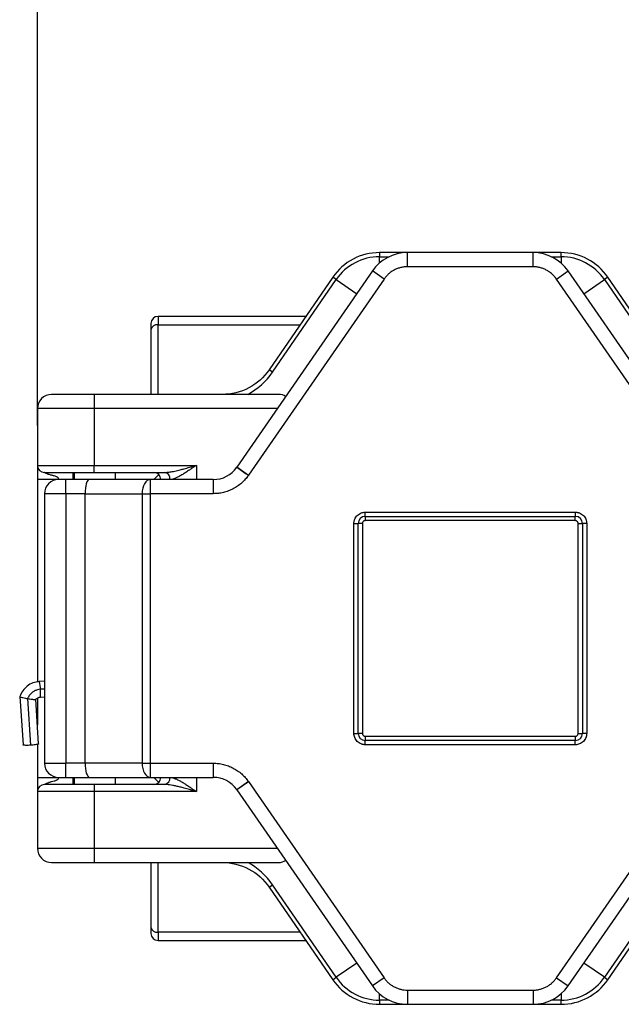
# Model space of a CAD drawing. Header units: millimetres. Extents: x 25 to 1092, y 25 to 838.
# Tile 6 of 60: x 115 to 171, y 282 to 374. Entities that reach past the tile are written whole.
import ezdxf

# ---------------------------------------------------------------- set-up
doc = ezdxf.new("R2010")
doc.units = ezdxf.units.MM
doc.header["$LTSCALE"] = 4
doc.linetypes.add('SLD-Solid', pattern=[0])
doc.layers.add('DIMENSIONS', color=140, linetype='SLD-Solid', lineweight=25)
doc.styles.add('SLDTEXTSTYLE0', font='VERDANA.TTF')
doc.dimstyles.new('SLDDIMSTYLE2', dxfattribs={"dimtxt": 8.632031, "dimasz": 13.208, "dimexe": 0, "dimexo": 0.0625, "dimgap": 2.158008, "dimtad": 0, "dimtih": 1, "dimtoh": 1, "dimlfac": 0.75, "dimrnd": 1e-09, "dimzin": 4, "dimdsep": 46, "dimtxsty": 'SLDTEXTSTYLE0', "dimsah": 1, "dimcen": 0.09, "dimadec": 0, "dimazin": 1, "dimtfac": 1, "dimtofl": 0, "dimtmove": 0, "dimatfit": 3, "dimfxl": 0, "dimfrac": 2, "dimtolj": 1, "dimtzin": 12, "dimarcsym": 0})

# ---------------------------------------------------------------- blocks, each defined once
blk = doc.blocks.new('_D_25')
at = {"layer": 'DIMENSIONS'}
for p, q in [((116.371, 335.923), (116.371, 466.495)), ((391.037, 339.162), (391.037, 466.495)), ((116.371, 453.795), (230.044, 453.795)), ((241.74, 453.795), (238.841, 453.795)), ((238.841, 453.795), (238.841, 440.076)), ((267.39, 453.795), (270.289, 453.795)), ((270.289, 453.795), (270.289, 440.076)), ((391.037, 453.795), (279.087, 453.795)), ((238.841, 440.076), (241.74, 440.076)), ((270.289, 440.076), (267.39, 440.076))]:
    blk.add_line(p, q, dxfattribs=at)
for points in [[(116.371, 453.795), (129.579, 451.763), (129.579, 455.827)], [(391.037, 453.795), (377.829, 455.827), (377.829, 451.763)]]:
    blk.add_solid(points, dxfattribs=at)
at = {"layer": 'DIMENSIONS', "char_height": 8.4667, "attachment_point": 1, "style": 'SLDTEXTSTYLE0'}
for s, insert in [('206.0', (238.149, 466.481)), ('8.11', (241.74, 450.83))]:
    blk.add_mtext(s, dxfattribs=dict(at, insert=insert))

msp = doc.modelspace()

# ---------------------------------------------------------------- linework, layer by layer
for p, q in [((151.136, 352.177), (148.513, 352.177)), ((148.513, 352.177), (148.513, 351.786)), ((148.513, 351.197), (148.513, 351.786)), ((148.513, 351.786), (149.412, 351.786)), ((151.136, 350.843), (151.136, 352.177)), ((162.939, 352.177), (151.136, 352.177)), ((165.562, 352.177), (162.939, 352.177)), ((162.939, 350.843), (162.939, 352.177)), ((164.663, 351.786), (165.562, 351.786)), ((165.562, 351.786), (165.562, 352.177)), ((165.562, 351.786), (165.562, 351.197)), ((162.939, 350.843), (151.136, 350.843)), ((147.845, 350.45), (135.098, 332.002)), ((148.942, 349.692), (147.845, 350.45)), ((165.133, 349.692), (166.23, 350.45)), ((178.977, 332.002), (166.23, 350.45)), ((148.942, 349.692), (136.195, 331.244)), ((144.115, 349.86), (138.146, 341.16)), ((138.468, 340.939), (144.437, 349.639)), ((144.437, 349.639), (144.115, 349.86)), ((144.437, 349.639), (146.369, 348.314)), ((177.88, 331.244), (165.133, 349.692)), ((167.706, 348.314), (169.638, 349.639)), ((169.96, 349.86), (169.638, 349.639)), ((169.638, 349.639), (180.904, 333.216)), ((181.226, 333.437), (169.96, 349.86)), ((127.704, 346.177), (127.704, 345.396)), ((141.588, 346.177), (127.704, 346.177)), ((127.704, 345.396), (141.052, 345.396)), ((127.704, 338.843), (127.704, 345.396)), ((127.037, 344.924), (127.037, 338.843)), ((138.468, 340.939), (138.146, 341.16)), ((121.704, 338.843), (121.704, 337.51)), ((138.983, 338.843), (121.704, 338.843)), ((121.704, 337.51), (116.371, 337.51)), ((116.371, 337.51), (116.371, 332.177)), ((121.704, 337.51), (121.704, 332.177)), ((138.904, 337.51), (121.704, 337.51)), ((116.371, 332.177), (121.704, 332.177)), ((119.704, 331.51), (119.704, 330.843)), ((119.836, 331.51), (119.836, 330.843)), ((121.704, 332.177), (131.304, 332.177)), ((121.704, 331.51), (121.704, 332.177)), ((121.704, 331.51), (128.323, 331.51)), ((123.704, 330.843), (123.704, 331.51)), ((131.304, 332.177), (131.304, 330.843)), ((136.191, 331.237), (135.093, 331.995)), ((118.371, 330.843), (116.371, 330.843)), ((116.371, 330.843), (116.371, 311.814)), ((119.037, 329.51), (119.037, 330.843)), ((121.266, 330.843), (119.037, 330.843)), ((126.979, 330.843), (121.266, 330.843)), ((126.979, 330.843), (126.979, 329.51)), ((132.899, 330.843), (126.979, 330.843)), ((127.304, 330.843), (127.775, 331.315)), ((132.899, 330.843), (132.899, 329.51)), ((119.037, 329.51), (117.037, 329.51)), ((117.037, 329.51), (117.037, 304.177)), ((120.846, 329.51), (119.037, 329.51)), ((119.037, 329.51), (119.037, 304.177)), ((120.846, 304.177), (120.846, 329.51)), ((120.846, 329.51), (126.214, 329.51)), ((126.214, 329.51), (126.214, 304.177)), ((126.214, 329.51), (126.979, 329.51)), ((126.979, 329.51), (126.979, 304.177)), ((132.899, 329.51), (126.979, 329.51)), ((147.171, 327.777), (166.904, 327.777)), ((147.171, 327.377), (147.171, 327.777)), ((166.904, 327.777), (166.904, 327.377)), ((147.171, 327.377), (166.904, 327.377)), ((147.171, 327.377), (147.171, 326.977)), ((166.904, 326.977), (147.171, 326.977)), ((166.904, 326.977), (166.904, 327.377)), ((146.104, 306.977), (146.104, 326.71)), ((146.104, 326.71), (146.504, 326.71)), ((146.504, 306.977), (146.504, 326.71)), ((146.904, 326.71), (146.504, 326.71)), ((146.904, 326.71), (146.904, 306.977)), ((167.171, 326.71), (167.571, 326.71)), ((167.171, 306.977), (167.171, 326.71)), ((167.571, 326.71), (167.571, 306.977)), ((167.971, 326.71), (167.571, 326.71)), ((167.971, 326.71), (167.971, 306.977)), ((117.037, 311.89), (116.552, 311.854)), ((117.037, 311.151), (116.652, 311.123)), ((114.725, 310.433), (115.026, 305.892)), ((115.448, 310.249), (115.739, 305.865)), ((116.49, 305.99), (116.212, 310.184)), ((116.371, 310.295), (116.371, 307.786)), ((116.659, 310.391), (117.037, 310.419)), ((146.104, 306.977), (146.504, 306.977)), ((146.904, 306.977), (146.504, 306.977)), ((147.171, 306.71), (147.171, 306.31)), ((147.171, 306.71), (166.904, 306.71)), ((166.904, 306.71), (166.904, 306.31)), ((167.171, 306.977), (167.571, 306.977)), ((167.971, 306.977), (167.571, 306.977)), ((116.371, 305.942), (116.371, 302.843)), ((147.171, 305.91), (147.171, 306.31)), ((166.904, 306.31), (147.171, 306.31)), ((166.904, 305.91), (147.171, 305.91)), ((166.904, 305.91), (166.904, 306.31)), ((117.037, 304.177), (119.037, 304.177)), ((119.037, 302.843), (119.037, 304.177)), ((120.846, 304.177), (119.037, 304.177)), ((126.214, 304.177), (120.846, 304.177)), ((126.214, 304.177), (126.979, 304.177)), ((126.979, 304.177), (132.899, 304.177)), ((126.979, 304.177), (126.979, 302.843)), ((132.899, 304.177), (132.899, 302.843)), ((116.371, 302.843), (118.371, 302.843)), ((119.037, 302.843), (121.266, 302.843)), ((119.704, 302.843), (119.704, 302.177)), ((119.836, 302.843), (119.836, 302.177)), ((121.266, 302.843), (126.979, 302.843)), ((123.704, 302.177), (123.704, 302.843)), ((126.979, 302.843), (132.899, 302.843)), ((127.304, 302.843), (127.775, 302.372)), ((131.304, 302.843), (131.304, 301.51)), ((121.704, 302.177), (121.704, 301.51)), ((128.323, 302.177), (121.704, 302.177)), ((135.093, 301.692), (136.191, 302.449)), ((136.195, 302.443), (135.098, 301.685)), ((136.195, 302.443), (148.942, 283.994)), ((165.133, 283.994), (177.88, 302.443)), ((121.704, 301.51), (116.371, 301.51)), ((116.371, 301.51), (116.371, 296.177)), ((121.704, 301.51), (121.704, 296.177)), ((131.304, 301.51), (121.704, 301.51)), ((135.098, 301.685), (147.845, 283.236)), ((166.23, 283.236), (178.977, 301.685)), ((180.904, 300.471), (169.638, 284.047)), ((169.96, 283.826), (181.226, 300.25)), ((116.371, 296.177), (121.704, 296.177)), ((121.704, 296.177), (121.704, 294.843)), ((121.704, 296.177), (138.904, 296.177)), ((121.704, 294.843), (138.983, 294.843)), ((127.037, 294.843), (127.037, 288.762)), ((127.704, 288.291), (127.704, 294.843)), ((138.146, 292.527), (138.468, 292.748)), ((138.146, 292.527), (144.115, 283.826)), ((144.437, 284.047), (138.468, 292.748)), ((127.704, 288.291), (127.704, 287.51)), ((141.052, 288.291), (127.704, 288.291)), ((127.704, 287.51), (141.588, 287.51)), ((146.369, 285.372), (144.437, 284.047)), ((169.638, 284.047), (167.706, 285.372)), ((144.115, 283.826), (144.437, 284.047)), ((148.942, 283.994), (147.845, 283.236)), ((165.133, 283.994), (166.23, 283.236)), ((169.638, 284.047), (169.96, 283.826)), ((148.513, 281.9), (148.513, 282.49)), ((151.136, 282.843), (162.939, 282.843)), ((151.136, 282.843), (151.136, 281.51)), ((162.939, 282.843), (162.939, 281.51)), ((165.562, 282.49), (165.562, 281.9)), ((148.513, 281.9), (148.513, 281.51)), ((149.412, 281.9), (148.513, 281.9)), ((148.513, 281.51), (151.136, 281.51)), ((151.136, 281.51), (162.939, 281.51)), ((162.939, 281.51), (165.562, 281.51)), ((165.562, 281.9), (164.663, 281.9)), ((165.562, 281.51), (165.562, 281.9))]:
    msp.add_line(p, q)
at = {"flags": 128}
for points in [[(135.098, 332.002), (135.097, 332.001), (135.097, 332), (135.096, 331.999), (135.096, 331.998), (135.095, 331.997), (135.094, 331.997), (135.094, 331.996), (135.093, 331.995)], [(135.098, 332.002), (135.119, 331.987), (135.182, 331.944), (135.283, 331.874), (135.419, 331.78), (135.586, 331.665), (135.775, 331.534), (135.981, 331.392), (136.195, 331.244)], [(126.979, 330.843), (126.83, 330.818), (126.686, 330.742), (126.554, 330.619), (126.438, 330.453), (126.343, 330.251), (126.272, 330.02), (126.229, 329.77), (126.214, 329.51)], [(136.191, 331.237), (136.191, 331.238), (136.192, 331.239), (136.192, 331.24), (136.193, 331.24), (136.193, 331.241), (136.194, 331.242), (136.194, 331.243), (136.195, 331.244)], [(126.214, 304.177), (126.229, 303.917), (126.272, 303.666), (126.343, 303.436), (126.438, 303.234), (126.554, 303.068), (126.686, 302.945), (126.83, 302.869), (126.979, 302.843)], [(136.195, 302.443), (136.194, 302.444), (136.194, 302.444), (136.193, 302.445), (136.193, 302.446), (136.192, 302.447), (136.192, 302.448), (136.191, 302.449), (136.191, 302.449)], [(135.093, 301.692), (135.094, 301.691), (135.094, 301.69), (135.095, 301.689), (135.096, 301.688), (135.096, 301.687), (135.097, 301.687), (135.097, 301.686), (135.098, 301.685)]]:
    msp.add_lwpolyline(points, dxfattribs=at)
for centre, radius, start, end in [((148.513, 346.843), 5.333, 90, 145.54991), ((148.513, 346.843), 4.943, 90, 145.54991), ((151.136, 348.177), 4, 90, 145.35851), ((162.939, 348.177), 4, 34.64149, 90), ((165.562, 346.843), 5.333, 34.45009, 90), ((165.562, 346.843), 4.943, 34.45009, 90), ((127.704, 345.51), 0.667, 90, 180), ((127.621, 344.806), 0.595, 81.95053, 168.57825), ((117.704, 337.51), 1.333, 90, 180), ((117.037, 332.177), 0.667, 180, 270), ((127.304, 330.843), 0.667, 0, 90), ((128.223, 330.917), 0.601, 352.91865, 80.4798), ((132.899, 333.51), 2.667, 270, 325.37646), ((118.371, 329.51), 1.333, 90, 180), ((147.171, 326.71), 0.667, 90, 180), ((166.904, 326.71), 0.667, 0, 90), ((114.173, 311.154), 2.48, 359.26888, 16.38936), ((113.776, 310.731), 2.903, 353.27518, 7.74896), ((147.171, 306.977), 0.667, 180, 270), ((166.904, 306.977), 0.667, 270, 0), ((118.371, 304.177), 1.333, 180, 270), ((127.304, 302.843), 0.667, 270, 0), ((128.223, 302.769), 0.601, 279.5202, 7.08135), ((132.899, 300.177), 2.667, 34.62354, 90), ((117.037, 301.51), 0.667, 90, 180), ((117.704, 296.177), 1.333, 180, 270), ((127.621, 288.88), 0.595, 191.42175, 278.04947), ((127.704, 288.177), 0.667, 180, 270), ((148.513, 286.843), 5.333, 214.45009, 270), ((148.513, 286.843), 4.943, 214.45009, 270), ((151.136, 285.51), 4, 214.64149, 270), ((162.939, 285.51), 4, 270, 325.35851), ((165.562, 286.843), 4.943, 270, 325.54991), ((165.562, 286.843), 5.333, 270, 325.54991)]:
    msp.add_arc(centre, radius, start, end)
for centre, major_axis, ratio, start_param, end_param in [((138.068, 337.51), (1.79, 0.943), 0.526682, 0.238134, 0.785398), ((121.266, 329.51), (0, 1.333), 0.315299, 0, 1.570796), ((121.266, 304.177), (0, 1.333), 0.315299, 1.570796, 3.141593), ((138.068, 296.177), (1.79, -0.943), 0.526682, 5.497787, 6.045051)]:
    msp.add_ellipse(centre, major_axis=major_axis, ratio=ratio, start_param=start_param, end_param=end_param)
for points, knots in [([(151.136, 350.843), (151.083, 350.842), (150.977, 350.841), (150.819, 350.826), (150.662, 350.803), (150.452, 350.758), (150.193, 350.678), (149.894, 350.544), (149.614, 350.375), (149.359, 350.174), (149.131, 349.947), (149.005, 349.777), (148.942, 349.692)], [0, 0, 0, 0, 0.061656, 0.123126, 0.18463, 0.246385, 0.373086, 0.500054, 0.626754, 0.753722, 0.876795, 1, 1, 1, 1]), ([(165.133, 349.692), (165.102, 349.736), (165.041, 349.821), (164.939, 349.943), (164.83, 350.059), (164.674, 350.206), (164.461, 350.375), (164.181, 350.544), (163.882, 350.678), (163.573, 350.773), (163.257, 350.833), (163.045, 350.84), (162.939, 350.843)], [0, 0, 0, 0, 0.061656, 0.1231264, 0.1846299, 0.2463852, 0.3730858, 0.5000535, 0.6267542, 0.7537219, 0.8767948, 1, 1, 1, 1]), ([(138.146, 341.16), (137.659, 340.449), (136.996, 339.859), (135.471, 339.056), (134.611, 338.843), (133.748, 338.843)], [0, 0, 0, 0, 0.5, 0.5, 1, 1, 1, 1]), ([(116.371, 332.177), (116.371, 332.177), (116.371, 332.143), (116.371, 332.094), (116.371, 332.077), (116.371, 332.01), (116.371, 331.961), (116.371, 331.672), (116.371, 331.459), (116.371, 330.843)], [0, 0, 0, 0, 0.25, 0.25, 0.5, 0.5, 0.75, 0.75, 1, 1, 1, 1]), ([(118.371, 330.843), (118.37, 330.865), (118.368, 330.908), (118.348, 330.966), (118.311, 331.02), (118.248, 331.068), (118.126, 331.127), (117.981, 331.17), (117.827, 331.212), (117.696, 331.245), (117.561, 331.281), (117.436, 331.321), (117.33, 331.359), (117.227, 331.402), (117.127, 331.451), (117.05, 331.5), (117.042, 331.507), (117.037, 331.51)], [0, 0, 0, 0, 0.036192, 0.069049, 0.100579, 0.144258, 0.200533, 0.325343, 0.395285, 0.466108, 0.549608, 0.629946, 0.691129, 0.745923, 0.83607, 0.917994, 1, 1, 1, 1]), ([(128.323, 331.51), (128.373, 331.511), (128.479, 331.513), (128.65, 331.529), (128.841, 331.554), (129.051, 331.59), (129.279, 331.636), (129.527, 331.692), (129.826, 331.765), (130.21, 331.865), (130.715, 332.006), (131.094, 332.116), (131.304, 332.177)], [0, 0, 0, 0, 0.054215, 0.114078, 0.17967, 0.251053, 0.328274, 0.411371, 0.500375, 0.626011, 0.79255, 1, 1, 1, 1]), ([(131.304, 332.177), (131.236, 332.13), (131.11, 332.042), (130.935, 331.922), (130.787, 331.821), (130.583, 331.683), (130.33, 331.515), (130.005, 331.312), (129.698, 331.136), (129.417, 330.997), (129.184, 330.908), (128.99, 330.854), (128.875, 330.847), (128.82, 330.843)], [0, 0, 0, 0, 0.07851, 0.146359, 0.203547, 0.250075, 0.383331, 0.499119, 0.631473, 0.748825, 0.839388, 0.922754, 1, 1, 1, 1]), ([(119.037, 330.843), (118.861, 330.843), (118.691, 330.843), (118.441, 330.843), (118.371, 330.843), (118.371, 330.843)], [0, 0, 0, 0, 0.5, 0.5, 1, 1, 1, 1]), ([(136.191, 331.237), (136.144, 331.173), (136.052, 331.044), (135.899, 330.861), (135.736, 330.687), (135.502, 330.466), (135.183, 330.213), (134.762, 329.959), (134.314, 329.758), (133.849, 329.615), (133.375, 329.526), (133.058, 329.515), (132.899, 329.51)], [0, 0, 0, 0, 0.061672, 0.123147, 0.184645, 0.246383, 0.37313, 0.500054, 0.6268, 0.753725, 0.876818, 1, 1, 1, 1]), ([(146.104, 326.71), (146.105, 326.744), (146.107, 326.811), (146.121, 326.91), (146.145, 327.008), (146.19, 327.14), (146.273, 327.3), (146.411, 327.469), (146.581, 327.608), (146.77, 327.705), (146.97, 327.766), (147.104, 327.773), (147.171, 327.777)], [0, 0, 0, 0, 0.060243, 0.119999, 0.179808, 0.240207, 0.369955, 0.500129, 0.629877, 0.760052, 0.879922, 1, 1, 1, 1]), ([(166.904, 327.777), (166.938, 327.776), (167.005, 327.774), (167.104, 327.759), (167.202, 327.736), (167.334, 327.691), (167.494, 327.608), (167.663, 327.469), (167.802, 327.3), (167.899, 327.11), (167.96, 326.911), (167.967, 326.777), (167.971, 326.71)], [0, 0, 0, 0, 0.060243, 0.119999, 0.179808, 0.240207, 0.369955, 0.500129, 0.629877, 0.760052, 0.879922, 1, 1, 1, 1]), ([(147.171, 326.977), (147.153, 326.976), (147.118, 326.974), (147.068, 326.959), (147.022, 326.934), (146.968, 326.889), (146.915, 326.815), (146.908, 326.745), (146.904, 326.71)], [0, 0, 0, 0, 0.1272, 0.249746, 0.3727, 0.501075, 0.749743, 1, 1, 1, 1]), ([(167.171, 326.71), (167.17, 326.728), (167.168, 326.763), (167.153, 326.813), (167.128, 326.859), (167.083, 326.912), (167.01, 326.966), (166.939, 326.973), (166.904, 326.977)], [0, 0, 0, 0, 0.1272, 0.249746, 0.3727, 0.501075, 0.749743, 1, 1, 1, 1]), ([(116.552, 311.854), (116.348, 311.822), (115.942, 311.758), (115.405, 311.439), (114.967, 310.997), (114.806, 310.622), (114.726, 310.435)], [0, 0, 0, 0, 0.250973, 0.501381, 0.75201, 1, 1, 1, 1]), ([(116.652, 311.123), (116.559, 311.11), (116.37, 311.085), (116.086, 310.968), (115.835, 310.801), (115.597, 310.55), (115.497, 310.349), (115.448, 310.249)], [0, 0, 0, 0, 0.183129, 0.368542, 0.5631, 0.782825, 1, 1, 1, 1]), ([(114.726, 310.435), (114.726, 310.435), (114.71, 310.431), (114.751, 310.41), (114.848, 310.376), (115.014, 310.334), (115.22, 310.29), (115.378, 310.262), (115.448, 310.249)], [0, 0, 0, 0, 0.003494, 0.21046, 0.407578, 0.58761, 0.817299, 1, 1, 1, 1]), ([(115.448, 310.249), (115.518, 310.238), (115.677, 310.212), (115.89, 310.185), (116.062, 310.17), (116.179, 310.167), (116.198, 310.177), (116.208, 310.181)], [0, 0, 0, 0, 0.1856557, 0.4196996, 0.6033527, 0.8042635, 1, 1, 1, 1]), ([(116.21, 310.18), (116.278, 310.239), (116.408, 310.352), (116.578, 310.379), (116.659, 310.391)], [0, 0, 0, 0, 0.522134, 1, 1, 1, 1]), ([(147.171, 305.91), (147.137, 305.911), (147.07, 305.913), (146.971, 305.927), (146.873, 305.951), (146.741, 305.996), (146.581, 306.078), (146.412, 306.217), (146.273, 306.387), (146.175, 306.576), (146.115, 306.775), (146.108, 306.91), (146.104, 306.977)], [0, 0, 0, 0, 0.060243, 0.119999, 0.179808, 0.240207, 0.369955, 0.500129, 0.629877, 0.760052, 0.879922, 1, 1, 1, 1]), ([(146.904, 306.977), (146.905, 306.959), (146.907, 306.924), (146.922, 306.874), (146.947, 306.828), (146.992, 306.774), (147.065, 306.72), (147.135, 306.713), (147.171, 306.71)], [0, 0, 0, 0, 0.1272, 0.249746, 0.3727, 0.501075, 0.749743, 1, 1, 1, 1]), ([(167.971, 306.977), (167.97, 306.943), (167.968, 306.876), (167.953, 306.777), (167.93, 306.679), (167.885, 306.547), (167.802, 306.387), (167.664, 306.217), (167.494, 306.078), (167.304, 305.981), (167.105, 305.921), (166.971, 305.914), (166.904, 305.91)], [0, 0, 0, 0, 0.060243, 0.119999, 0.179808, 0.240207, 0.369955, 0.500129, 0.629877, 0.760052, 0.879922, 1, 1, 1, 1]), ([(166.904, 306.71), (166.922, 306.711), (166.957, 306.713), (167.007, 306.728), (167.053, 306.753), (167.106, 306.798), (167.16, 306.871), (167.167, 306.941), (167.171, 306.977)], [0, 0, 0, 0, 0.1272, 0.249746, 0.3727, 0.501075, 0.749743, 1, 1, 1, 1]), ([(115.739, 305.865), (115.657, 305.861), (115.493, 305.852), (115.276, 305.851), (115.118, 305.86), (115.032, 305.875), (115.036, 305.888), (115.037, 305.893)], [0, 0, 0, 0, 0.219542, 0.439083, 0.658625, 0.878167, 1, 1, 1, 1]), ([(116.48, 305.989), (116.482, 305.985), (116.491, 305.974), (116.417, 305.949), (116.269, 305.919), (116.06, 305.891), (115.872, 305.874), (115.765, 305.867), (115.739, 305.865)], [0, 0, 0, 0, 0.0935302, 0.3036834, 0.5138366, 0.7239898, 0.934143, 1, 1, 1, 1]), ([(132.899, 304.177), (132.978, 304.175), (133.137, 304.173), (133.374, 304.151), (133.609, 304.115), (133.925, 304.049), (134.314, 303.929), (134.762, 303.727), (135.183, 303.473), (135.564, 303.172), (135.907, 302.832), (136.096, 302.577), (136.191, 302.449)], [0, 0, 0, 0, 0.061672, 0.123147, 0.184645, 0.246383, 0.37313, 0.500054, 0.6268, 0.753725, 0.876818, 1, 1, 1, 1]), ([(116.371, 302.843), (116.371, 302.227), (116.371, 302.015), (116.371, 301.725), (116.371, 301.677), (116.371, 301.61), (116.371, 301.593), (116.371, 301.544), (116.371, 301.51), (116.371, 301.51)], [0, 0, 0, 0, 0.25, 0.25, 0.5, 0.5, 0.75, 0.75, 1, 1, 1, 1]), ([(117.037, 302.177), (117.038, 302.177), (117.04, 302.179), (117.058, 302.19), (117.086, 302.207), (117.125, 302.229), (117.175, 302.254), (117.237, 302.283), (117.309, 302.314), (117.392, 302.346), (117.486, 302.379), (117.591, 302.412), (117.744, 302.454), (117.914, 302.5), (118.066, 302.547), (118.173, 302.581), (118.252, 302.623), (118.32, 302.684), (118.364, 302.759), (118.368, 302.815), (118.371, 302.843)], [0, 0, 0, 0, 0.038908, 0.077215, 0.115938, 0.156059, 0.198466, 0.243912, 0.293011, 0.346249, 0.404011, 0.466596, 0.534238, 0.671945, 0.760787, 0.80078, 0.858701, 0.908446, 0.953889, 1, 1, 1, 1]), ([(118.371, 302.843), (118.371, 302.843), (118.441, 302.843), (118.691, 302.843), (118.861, 302.843), (119.037, 302.843)], [0, 0, 0, 0, 0.5, 0.5, 1, 1, 1, 1]), ([(128.82, 302.843), (128.852, 302.842), (128.918, 302.84), (129.025, 302.821), (129.141, 302.791), (129.265, 302.748), (129.446, 302.675), (129.698, 302.551), (130.005, 302.375), (130.33, 302.171), (130.632, 301.972), (130.962, 301.746), (131.178, 301.597), (131.304, 301.51)], [0, 0, 0, 0, 0.045704, 0.093434, 0.143458, 0.196009, 0.251286, 0.368611, 0.500978, 0.61674, 0.750009, 0.853684, 1, 1, 1, 1]), ([(131.304, 301.51), (131.194, 301.542), (130.983, 301.603), (130.684, 301.689), (130.416, 301.764), (130.179, 301.829), (129.973, 301.883), (129.723, 301.947), (129.431, 302.018), (129.1, 302.089), (128.806, 302.139), (128.55, 302.17), (128.395, 302.175), (128.323, 302.177)], [0, 0, 0, 0, 0.108851, 0.207474, 0.295867, 0.374034, 0.441975, 0.499695, 0.622629, 0.734011, 0.833936, 0.922536, 1, 1, 1, 1]), ([(133.748, 294.843), (134.611, 294.843), (135.471, 294.63), (136.996, 293.827), (137.659, 293.238), (138.146, 292.527)], [0, 0, 0, 0, 0.5, 0.5, 1, 1, 1, 1]), ([(148.942, 283.994), (148.972, 283.951), (149.034, 283.865), (149.136, 283.743), (149.244, 283.628), (149.4, 283.48), (149.613, 283.312), (149.894, 283.143), (150.192, 283.008), (150.502, 282.913), (150.818, 282.854), (151.03, 282.847), (151.136, 282.843)], [0, 0, 0, 0, 0.061656, 0.123126, 0.18463, 0.246385, 0.373086, 0.500054, 0.626754, 0.753722, 0.876795, 1, 1, 1, 1]), ([(162.939, 282.843), (162.992, 282.844), (163.098, 282.846), (163.256, 282.861), (163.413, 282.884), (163.623, 282.928), (163.882, 283.008), (164.181, 283.143), (164.461, 283.312), (164.715, 283.513), (164.944, 283.739), (165.07, 283.909), (165.133, 283.994)], [0, 0, 0, 0, 0.061656, 0.123126, 0.18463, 0.246385, 0.373086, 0.500054, 0.626754, 0.753722, 0.876795, 1, 1, 1, 1])]:
    msp.add_open_spline(points, degree=3, knots=knots)
for points in [[(127.037, 345.51), (127.037, 345.51), (127.037, 345.299), (127.037, 344.924)], [(136.137, 338.843), (137.066, 339.344), (137.872, 340.069), (138.468, 340.939)], [(121.704, 338.843), (119.496, 338.843), (117.704, 338.843), (117.704, 338.843)], [(117.037, 331.51), (117.037, 331.51), (119.128, 331.51), (121.704, 331.51)], [(121.704, 302.177), (119.128, 302.177), (117.037, 302.177), (117.037, 302.177)], [(117.704, 294.843), (117.704, 294.843), (119.496, 294.843), (121.704, 294.843)], [(138.468, 292.748), (137.872, 293.618), (137.066, 294.342), (136.137, 294.843)], [(127.037, 288.762), (127.037, 288.387), (127.037, 288.177), (127.037, 288.177)]]:
    msp.add_open_spline(points, degree=3)

# ---------------------------------------------------------------- dimensions: what is measured, and where the dimension line sits
at = {"layer": 'DIMENSIONS'}
dim = msp.add_linear_dim(base=(116.371, 453.795), p1=(391.037, 334.082), p2=(116.371, 330.843), angle=0, dimstyle='SLDDIMSTYLE2', dxfattribs=at)
dim.commit()
dim.dimension.update_dxf_attribs({"geometry": '_D_25', "text_midpoint": (254.565, 453.795), "dimtype": 160})

doc.saveas('drawing.dxf')
